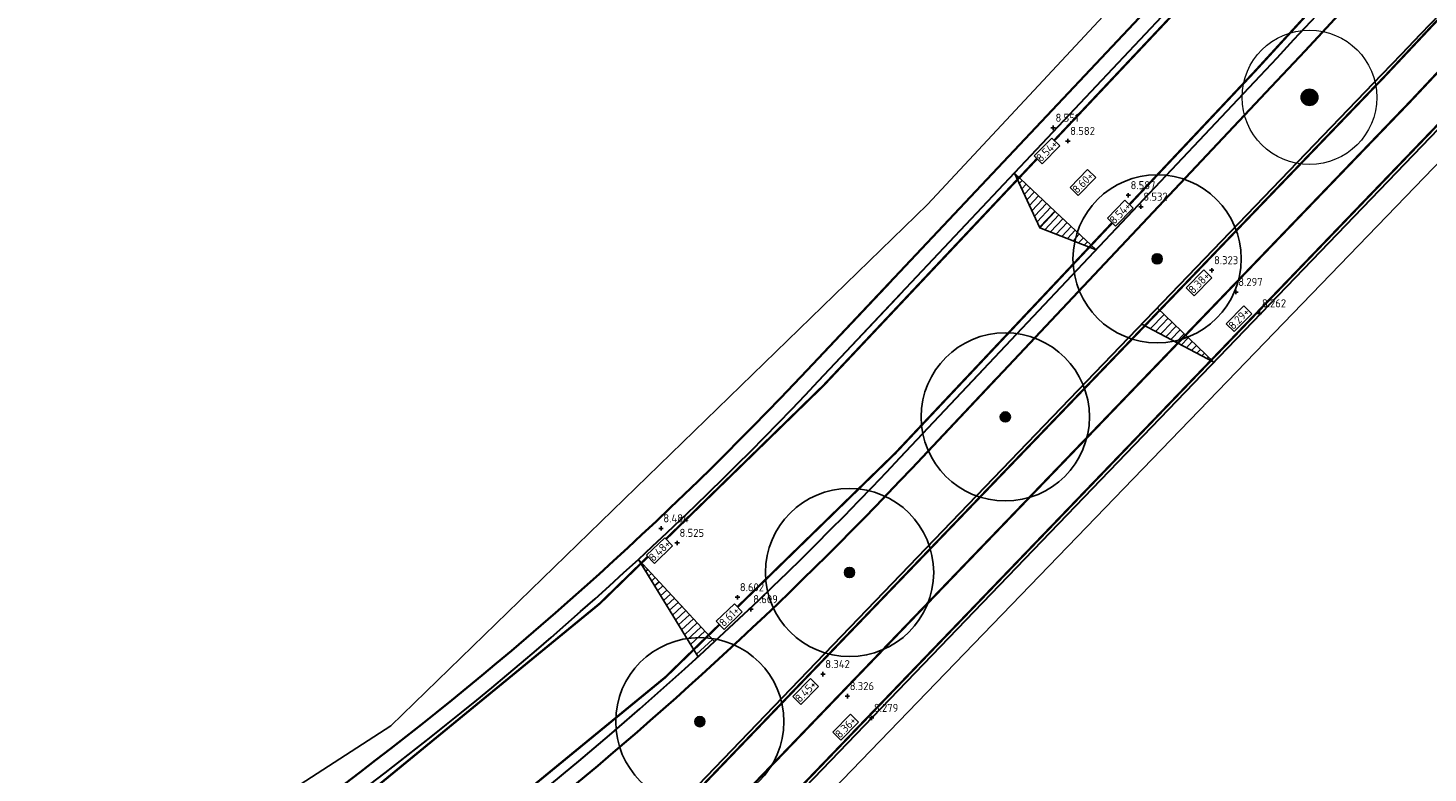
# Model space of a CAD drawing. Header units: metres. Extents: x 158962 to 159595, y 404132 to 404628.
# Tile 13 of 23: x 159343 to 159405, y 404418 to 404451. Entities that reach past the tile are written whole.
import ezdxf

# ---------------------------------------------------------------- set-up
doc = ezdxf.new("R2010")
doc.units = ezdxf.units.M
doc.linetypes.add('VW-1-3_STREEP', pattern=[4, 1, -3])
doc.linetypes.add('VW-30-270_STREEP', pattern=[3, 0.3, -2.7])
doc.layers.get('Defpoints').update_dxf_attribs({"color": 171})
for name, color, linetype, lineweight in [('B-WE-GR-BOOM-S', 90, 'Continuous', 25), ('B-WE-GR-BOOM-S (ingemeten)', 90, 'Continuous', 25), ('B-WE-OG-HOOGTEPUNT-S', 7, 'Continuous', 25), ('B-WE-OG-HOOGTEPUNT-T18', 10, 'Continuous', 18), ('N-WE-GW-HOOGTE_AFWERKHOOGTE-T25', 7, 'Continuous', 25), ('N-WE-VH-HALFVERHARDING_GRASBETONSTEEN-G', 7, 'Continuous', 35), ('N-WE-VH-KANTVERHARDING-G', 7, 'Continuous', 30), ('N-WE-VW-MARKERING_LANGS_STREEP_13_010-G', 7, 'VW-1-3_STREEP', 13), ('N-WE-VW-MARKERING_LANGS_STREEP_30270_010-G', 7, 'VW-30-270_STREEP', 13), ('N-WE-VW-MARKERING_LANGS_STREEP_DOORGETROKKEN_010-G', 7, 'Continuous', 13)]:
    doc.layers.add(name, color=color, linetype=linetype, lineweight=lineweight)
doc.layers.add('Iv-a-afwateringsprofiel', color=5, linetype='Continuous')
doc.styles.add('NLCS-ISO', font='NLCS-ISO.TTF')
doc.styles.add('NLCS-ISO-M200-T18', font='NLCS-ISO.TTF', dxfattribs={"height": 0.36})

# ---------------------------------------------------------------- blocks, each defined once
blk = doc.blocks.new('SGR-BOOM_GBKN-SO')
at = {"linetype": 'ByBlock', "lineweight": 18}
h = blk.add_hatch(color=0, dxfattribs=at)
h.dxf.hatch_style = 1
edge = h.paths.add_edge_path()
edge.add_arc((0, 0), 0.25, 0, 360)
at = {"color": 0, "linetype": 'ByBlock', "lineweight": 18}
for radius in [2, 0.25]:
    blk.add_circle((0, 0), radius, dxfattribs=at)
at = {"color": 0, "linetype": 'ByBlock', "lineweight": 18, "style": 'NLCS-ISO'}
blk.add_attdef('SOORT', (2.5, 0), '', height=1.5, dxfattribs=at)
blk = doc.blocks.new('SGR-BOOM_01')
at = {"ltscale": 0.1}
h = blk.add_hatch(color=256, dxfattribs=at)
edge = h.paths.add_edge_path()
edge.add_arc((0, 0), 0.15, 0, 360)
for radius in [2.5, 0.045]:
    blk.add_circle((0, 0), radius)
blk.add_circle((0, 0), 0.15, dxfattribs=at)
blk = doc.blocks.new('SOG-HOOGTEPUNT-SO')
for p, q in [((-0.5, 0), (0.5, 0)), ((0, 0.5), (0, -0.5))]:
    blk.add_line(p, q)
blk = doc.blocks.new('*U732')
h = blk.add_hatch()
h.set_pattern_fill('AMO-BODEM_LEEM', color=256, scale=0.1, angle=135, pattern_type=2)
h.set_pattern_definition([(270, (0.5, -1.5295), (0.25, -6e-17), [])])
h.paths.add_polyline_path([(3.5, 0), (3.5, 1), (0, 0)])
blk.add_lwpolyline([(3.5, 0), (3.5, 1), (0, 0)], close=True)
blk = doc.blocks.new('*U735')
h = blk.add_hatch()
h.set_pattern_fill('AMO-BODEM_LEEM', color=256, scale=0.1, angle=135, pattern_type=2)
h.set_pattern_definition([(270, (2.00026, -1.5295), (0.25, -6e-17), [])])
h.paths.add_polyline_path([(5, 0), (5, -1), (0, 0)])
blk.add_lwpolyline([(5, 0), (5, -1), (0, 0)], close=True)
blk = doc.blocks.new('*U733')
h = blk.add_hatch()
h.set_pattern_fill('AMO-BODEM_LEEM', color=256, scale=0.1, angle=135, pattern_type=2)
h.set_pattern_definition([(270, (-0.5, -0.5295), (0.25, -6e-17), [])])
h.paths.add_polyline_path([(2.5, 0), (2.5, 1), (0, 0)])
h = blk.add_hatch()
h.set_pattern_fill('AMO-BODEM_LEEM', color=256, scale=0.1, angle=135, pattern_type=2)
h.set_pattern_definition([(270, (-1.5, -0.5295), (0.25, -6e-17), [])])
h.paths.add_polyline_path([(2.5, 0), (2.5, 1), (5, 0)])
for points in [[(2.5, 0), (2.5, 1), (0, 0)], [(2.5, 0), (2.5, 1), (5, 0)]]:
    blk.add_lwpolyline(points, close=True)

msp = doc.modelspace()

# ---------------------------------------------------------------- linework, layer by layer
at = {"layer": 'Defpoints'}
for points in [[(159525.719, 404612.556), (159525.076, 404611.602), (159501.014, 404579.949), (159496.63, 404578.079), (159494.059, 404579.099), (159493.564, 404578.71), (159491.062, 404575.866), (159487.633, 404574.257), (159486.42, 404572.911), (159485.462, 404570.181), (159486.706, 404568.62), (159487.697, 404566.283), (159487.412, 404563.163), (159464.494, 404535.793), (159437.01, 404503.065), (159410.943, 404473.447), (159383.14, 404443.582), (159359.22, 404420.319), (159346.325, 404411.971), (159314.164, 404394.277), (159281.519, 404376.729), (159248.339, 404359.528), (159225.968, 404349.52)], [(159342.192, 404386.273), (159347.189, 404387.238), (159347.121, 404392.9), (159357.093, 404397.731), (159366.062, 404404.672), (159366.31, 404405.662), (159368.88, 404407.071), (159409.885, 404449.553), (159433.682, 404475.418)]]:
    msp.add_lwpolyline(points, dxfattribs=at)
at = {"layer": 'N-WE-VH-HALFVERHARDING_GRASBETONSTEEN-G'}
for points in [[(159527.338, 404612.613, -0.014906), (159509.545, 404588.939), (159486.098, 404559.604, -0.020167), (159393.791, 404453.215), (159377.772, 404436.191)], [(159535.068, 404612.499, -0.017075), (159514.544, 404584.943), (159491.097, 404555.608, -0.020167), (159398.452, 404448.83), (159382.433, 404431.805)], [(159381.51, 404440.163), (159377.772, 404436.191, -0.085818), (159333.7, 404403.061), (159245.916, 404358.095, -0.044387), (159205.379, 404341.684), (159198.922, 404339.715), (159193.779, 404338.147, -0.155199), (159141.165, 404338.777), (159005.614, 404383.687, 0.100467), (158972.749, 404387.638, 0.100467)], [(159343.832, 404401.285, 0.073535), (159382.433, 404431.805), (159386.171, 404435.778)]]:
    msp.add_lwpolyline(points, format="xyb", dxfattribs=at)
at = {"layer": 'N-WE-VH-KANTVERHARDING-G'}
for points in [[(159539.074, 404612.556, -0.024921), (159506.431, 404568.982), (159456.553, 404508.888, -0.018201), (159403.383, 404449.375), (159369.507, 404414.129, -0.104938), (159346.659, 404398.628), (159321.392, 404388.33, 0.0216), (159317.193, 404386.403), (159266.471, 404360.422, 0.071669), (159258.676, 404354.898, -0.073217), (159251.53, 404349.867), (159247.456, 404347.812, -0.042275), (159224.517, 404338.577), (159183.351, 404325.923, -0.155354), (159149.07, 404326.266), (159006.927, 404373.097, 0.085931), (158975.368, 404377.764)], [(159543.288, 404612.556, -0.025993), (159509.125, 404566.747), (159459.246, 404506.653, -0.018201), (159405.906, 404446.95), (159372.03, 404411.704, -0.104938), (159347.98, 404395.387), (159322.713, 404385.089, 0.0216), (159318.789, 404383.288), (159268.067, 404357.307, 0.071669), (159261.086, 404352.36, -0.073217), (159253.106, 404346.742), (159249.033, 404344.687, -0.008097), (159244.661, 404342.57)], [(159528.154, 404612.556, -0.015119), (159510.092, 404588.502), (159486.644, 404559.167, -0.020167), (159394.3, 404452.736), (159378.281, 404435.711)], [(159534.256, 404612.556, -0.016868), (159513.998, 404585.38), (159490.55, 404556.045, -0.020167), (159397.942, 404449.309), (159381.923, 404432.285)], [(158975.368, 404387.107, -0.003403), (158976.49, 404387.155, -0.089181), (159005.394, 404383.022), (159140.945, 404338.113, 0.155199), (159193.983, 404337.477), (159199.127, 404339.045), (159205.583, 404341.014, 0.044387), (159246.235, 404357.472), (159334.019, 404402.438, 0.085818), (159378.281, 404435.711), (159382.02, 404439.684)], [(159200.585, 404334.263), (159207.041, 404336.232, 0.044387), (159248.515, 404353.021), (159336.298, 404397.987, 0.085818), (159381.923, 404432.285), (159385.661, 404436.257)]]:
    msp.add_lwpolyline(points, format="xyb", dxfattribs=at)
at = {"layer": 'N-WE-VW-MARKERING_LANGS_STREEP_13_010-G', "const_width": 0.1, "flags": 128}
for points in [[(159533.891, 404612.556, -0.016765), (159513.763, 404585.567), (159490.316, 404556.232, -0.020167), (159397.723, 404449.515), (159385.442, 404436.463), (159381.704, 404432.49, -0.085818), (159336.162, 404398.254), (159248.378, 404353.289, -0.044258), (159207.079, 404336.557), (159195.354, 404332.981, -0.155199), (159139.467, 404333.651), (159003.916, 404378.561, 0.093367), (158975.368, 404382.401)], [(158975.368, 404386.807, -0.003449), (158976.501, 404386.855, -0.089181), (159005.299, 404382.737), (159140.85, 404337.828, 0.155199), (159194.07, 404337.19), (159205.754, 404340.753, 0.044299), (159246.372, 404357.205), (159334.156, 404402.171, 0.085818), (159378.5, 404435.505), (159382.238, 404439.478), (159394.519, 404452.53, 0.020167), (159486.879, 404558.98), (159510.326, 404588.314, 0.015225), (159528.521, 404612.556, 0.015225)]]:
    msp.add_lwpolyline(points, format="xyb", dxfattribs=at)
at = {"layer": 'N-WE-VW-MARKERING_LANGS_STREEP_30270_010-G', "const_width": 0.1, "flags": 128}
msp.add_lwpolyline([(159541.182, 404612.556, -0.025459), (159507.778, 404567.864), (159457.899, 404507.77, -0.018201), (159404.644, 404448.163), (159370.769, 404412.916, -0.104938), (159347.32, 404397.007), (159322.053, 404386.71, 0.0216), (159317.991, 404384.846), (159267.269, 404358.864, 0.071669), (159259.881, 404353.629, -0.073217), (159252.318, 404348.305), (159248.244, 404346.25, -0.042275), (159225.031, 404336.904), (159183.865, 404324.25, -0.155354), (159148.523, 404324.604), (159006.38, 404371.435, 0.086049), (158975.368, 404376.013)], format="xyb", dxfattribs=at)
at = {"layer": 'N-WE-VW-MARKERING_LANGS_STREEP_DOORGETROKKEN_010-G', "const_width": 0.1, "flags": 128}
for points in [[(159539.254, 404612.556, -0.024968), (159506.547, 404568.886), (159456.668, 404508.792, -0.018201), (159403.491, 404449.271), (159369.615, 404414.025, -0.104938), (159346.716, 404398.489), (159321.449, 404388.191, 0.0216), (159317.262, 404386.27), (159266.54, 404360.288, 0.071669), (159258.779, 404354.789, -0.073217), (159251.597, 404349.733), (159247.524, 404347.678, -0.042275), (159224.561, 404338.434), (159183.395, 404325.78, -0.155354), (159149.023, 404326.124), (159006.88, 404372.954, 0.085941), (158975.368, 404377.614)], [(159543.108, 404612.556, -0.025947), (159509.009, 404566.842), (159459.13, 404506.748, -0.018201), (159405.798, 404447.054), (159371.922, 404411.807, -0.104938), (159347.924, 404395.526), (159322.657, 404385.228, 0.0216), (159318.721, 404383.422), (159267.999, 404357.44, 0.071669), (159260.982, 404352.469, -0.073217), (159253.038, 404346.876), (159248.965, 404344.821, -0.008097), (159244.597, 404342.706)]]:
    msp.add_lwpolyline(points, format="xyb", dxfattribs=at)

# ---------------------------------------------------------------- block references
at = {"layer": 'B-WE-GR-BOOM-S', "xscale": 1.5, "yscale": 1.5, "zscale": 1.5}
msp.add_blockref('SGR-BOOM_GBKN-SO', (159400.16, 404448.359), dxfattribs=at)
at = {"layer": 'B-WE-GR-BOOM-S (ingemeten)', "xscale": 1.5, "yscale": 1.5, "zscale": 1.5}
for p in [(159393.37, 404441.154, 8.609), (159386.603, 404434.101, 8.681), (159379.66, 404427.161, 8.776), (159372.985, 404420.507, 8.706)]:
    msp.add_blockref('SGR-BOOM_01', p, dxfattribs=at)
at = {"layer": 'B-WE-OG-HOOGTEPUNT-S', "xscale": 0.2, "yscale": 0.2, "zscale": 0.2}
for p in [(159388.739, 404446.997, 8.551), (159389.39, 404446.411, 8.582), (159392.083, 404443.989, 8.587), (159392.651, 404443.478, 8.532), (159395.804, 404440.642, 8.323), (159396.881, 404439.673, 8.297), (159397.939, 404438.722, 8.262), (159371.256, 404429.128, 8.484), (159371.978, 404428.478, 8.525), (159374.668, 404426.054, 8.602), (159375.262, 404425.519, 8.609), (159378.474, 404422.624, 8.342), (159379.564, 404421.642, 8.326), (159380.643, 404420.67, 8.279)]:
    msp.add_blockref('SOG-HOOGTEPUNT-SO', p, dxfattribs=at)
at = {"layer": 'Iv-a-afwateringsprofiel', "rotation": 136.1360561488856}
msp.add_blockref('*U732', (159395.899, 404436.538), dxfattribs=at)

# ---------------------------------------------------------------- texts
at = {"layer": 'B-WE-OG-HOOGTEPUNT-T18', "style": 'NLCS-ISO'}
for s, p in [('8.551', (159388.841, 404447.269, 8.551)), ('8.582', (159389.493, 404446.683, 8.582)), ('8.587', (159392.185, 404444.261, 8.587)), ('8.532', (159392.753, 404443.75, 8.532)), ('8.323', (159395.906, 404440.914, 8.323)), ('8.297', (159396.984, 404439.945, 8.297)), ('8.262', (159398.041, 404438.993, 8.262)), ('8.484', (159371.359, 404429.4, 8.484)), ('8.525', (159372.08, 404428.75, 8.525)), ('8.602', (159374.77, 404426.326, 8.602)), ('8.609', (159375.364, 404425.791, 8.609)), ('8.342', (159378.577, 404422.896, 8.342)), ('8.326', (159379.666, 404421.914, 8.326)), ('8.279', (159380.745, 404420.942, 8.279))]:
    msp.add_text(s, height=0.36, rotation=359.89083, dxfattribs=at).set_placement(p)

# ---------------------------------------------------------------- next in the draw order: texts
at = {"layer": 'N-WE-GW-HOOGTE_AFWERKHOOGTE-T25', "char_height": 0.36, "width": 0.97783, "attachment_point": 5, "style": 'NLCS-ISO-M200-T18', "bg_fill": 19, "box_fill_scale": 1.2, "bg_fill_color": 256, "bg_fill_transparency": 0}
for s, insert, rotation in [('8.54+', (159388.457, 404445.968), 45.5821), ('8.60+', (159390.061, 404444.556), 45.5821), ('8.54+', (159391.724, 404443.196), 45.5821), ('8.38+', (159395.239, 404440.084), 45.5821), ('8.29+', (159397.02, 404438.484), 45.5821), ('8.48+', (159371.196, 404428.139), 43.75141), ('8.61+', (159374.299, 404425.195), 43.75141), ('8.45+', (159377.706, 404421.856), 45.5821), ('8.36+', (159379.486, 404420.256), 45.5821)]:
    msp.add_mtext(s, dxfattribs=dict(at, insert=insert, rotation=rotation))

# ---------------------------------------------------------------- next in the draw order: block references
at = {"layer": 'Iv-a-afwateringsprofiel'}
for name, p, rotation in [('*U733', (159390.647, 404441.557), 136.7431859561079), ('*U735', (159370.247, 404427.747), 312.7536060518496)]:
    msp.add_blockref(name, p, dxfattribs=dict(at, rotation=rotation))

doc.saveas('drawing.dxf')
